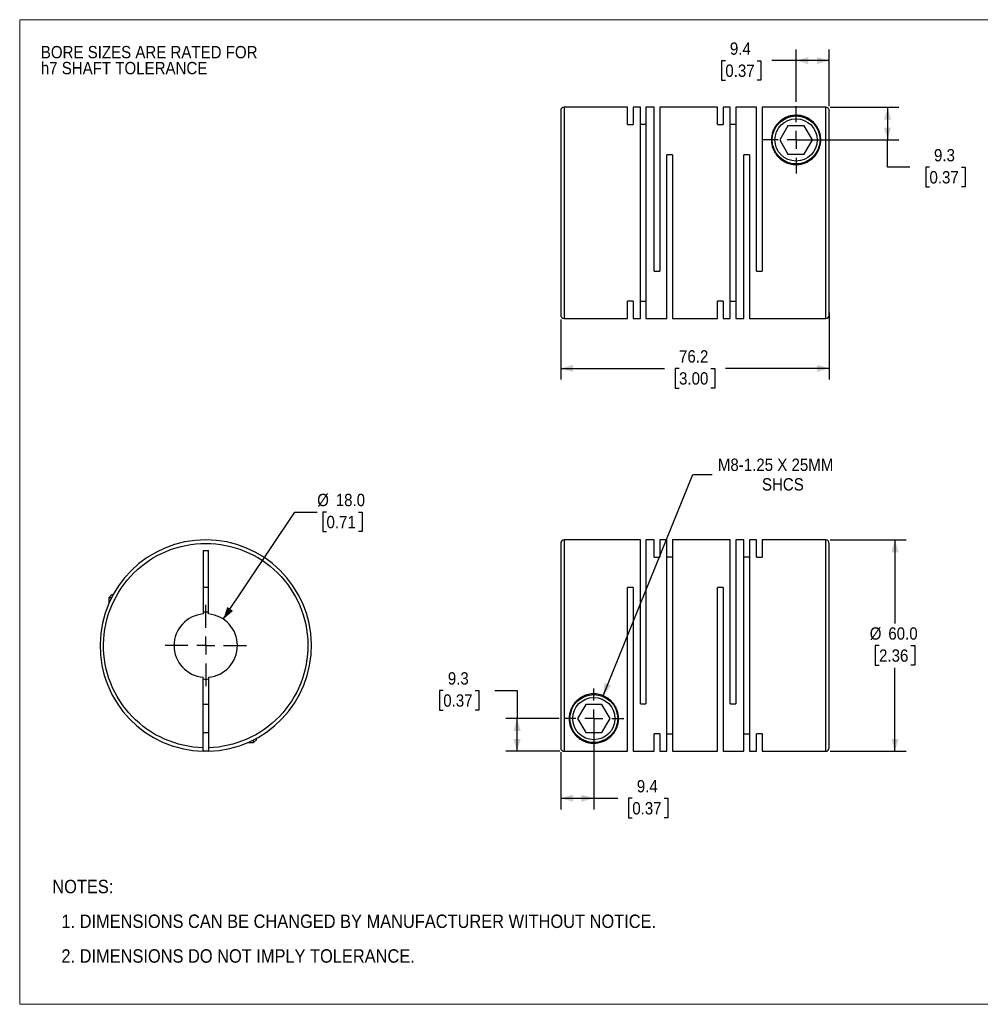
# Model space of a CAD drawing. Header units: millimetres. Extents: x 0 to 432, y 0 to 279.
# Tile 1 of 2: x 0 to 273, y 0 to 279. Entities that reach past the tile are written whole.
import ezdxf

# ---------------------------------------------------------------- set-up
doc = ezdxf.new("R2010")
doc.units = ezdxf.units.MM
doc.linetypes.add('SLD-Solid', pattern=[0])
doc.layers.add('SLD-0', color=7, linetype='SLD-Solid', lineweight=25)
doc.layers.add('TEXT', color=140, linetype='SLD-Solid', lineweight=25)
doc.styles.add('SLDTEXTSTYLE0', font='GOTHIC.TTF', dxfattribs={"width": 0.913})
doc.dimstyles.new('SLDDIMSTYLE0', dxfattribs={"dimtxt": 3.5, "dimasz": 3.5, "dimexe": 0, "dimexo": 0.0625, "dimgap": 0.875, "dimtad": 0, "dimtih": 1, "dimtoh": 1, "dimdec": 1, "dimrnd": 1e-09, "dimzin": 4, "dimdsep": 46, "dimtxsty": 'SLDTEXTSTYLE0', "dimsah": 1, "dimcen": 0, "dimadec": 0, "dimazin": 1, "dimtfac": 1, "dimtdec": 1, "dimtofl": 0, "dimtmove": 0, "dimatfit": 3, "dimfxl": 0, "dimfrac": 2, "dimtolj": 1, "dimtzin": 12, "dimarcsym": 0})
doc.dimstyles.new('SLDDIMSTYLE1', dxfattribs={"dimtxt": 3.5, "dimasz": 3.5, "dimexe": 0, "dimexo": 0.0625, "dimgap": 0.875, "dimtad": 0, "dimtih": 1, "dimtoh": 1, "dimdec": 1, "dimrnd": 1e-09, "dimzin": 4, "dimdsep": 46, "dimtxsty": 'SLDTEXTSTYLE0', "dimsah": 1, "dimcen": 0.09, "dimadec": 0, "dimazin": 1, "dimtfac": 1, "dimtdec": 1, "dimtofl": 0, "dimtmove": 0, "dimatfit": 3, "dimfxl": 0, "dimfrac": 2, "dimtolj": 1, "dimtzin": 12, "dimarcsym": 0})
doc.dimstyles.new('SLDDIMSTYLE2', dxfattribs={"dimtxt": 3.5, "dimasz": 3.5, "dimexe": 0, "dimexo": 0.0625, "dimgap": 0.875, "dimtad": 0, "dimtih": 1, "dimtoh": 1, "dimdec": 1, "dimrnd": 1e-09, "dimzin": 12, "dimdsep": 46, "dimtxsty": 'SLDTEXTSTYLE0', "dimsah": 1, "dimcen": 0.09, "dimadec": 0, "dimazin": 3, "dimtfac": 1, "dimtdec": 1, "dimtofl": 0, "dimtmove": 0, "dimatfit": 3, "dimfxl": 0, "dimfrac": 2, "dimtolj": 1, "dimtzin": 12, "dimarcsym": 0})
doc.dimstyles.new('SLDDIMSTYLE3', dxfattribs={"dimtxt": 3.5, "dimasz": 3.5, "dimexe": 0, "dimexo": 0.0625, "dimgap": 0.875, "dimtad": 0, "dimtih": 1, "dimtoh": 1, "dimdec": 1, "dimrnd": 1e-09, "dimzin": 12, "dimdsep": 46, "dimtxsty": 'SLDTEXTSTYLE0', "dimsah": 1, "dimcen": 0, "dimadec": 0, "dimazin": 3, "dimtfac": 1, "dimtdec": 1, "dimtofl": 0, "dimtmove": 0, "dimatfit": 3, "dimfxl": 0, "dimfrac": 2, "dimtolj": 1, "dimtzin": 12, "dimarcsym": 0})

# ---------------------------------------------------------------- blocks, each defined once
blk = doc.blocks.new('Block2')
at = {"color": 7, "linetype": 'SLD-Solid', "lineweight": 18}
for p, q in [((0, 279.4), (431.8, 279.4)), ((0, 279.4), (0, 0)), ((431.8, 279.4), (431.8, 0)), ((0, 0), (431.8, 0))]:
    blk.add_line(p, q, dxfattribs=at)
blk = doc.blocks.new('SW_NOTE_0_2')
at = {"layer": 'SLD-0', "color": 0, "char_height": 3.5, "attachment_point": 1, "style": 'SLDTEXTSTYLE0'}
for s, insert in [('BORE SIZES ARE RATED FOR ', (0, 4.47)), ('h7 SHAFT TOLERANCE', (0, -0.05))]:
    blk.add_mtext(s, dxfattribs=dict(at, insert=insert))
blk = doc.blocks.new('SW_NOTE_0_3')
at = {"layer": 'TEXT', "color": 0, "char_height": 3.81, "attachment_point": 1, "style": 'SLDTEXTSTYLE0'}
for s, insert in [('NOTES:', (0, 4.87)), ('  1. DIMENSIONS CAN BE CHANGED BY MANUFACTURER WITHOUT NOTICE.', (0, -4.99)), ('  2. DIMENSIONS DO NOT IMPLY TOLERANCE.', (0, -14.84))]:
    blk.add_mtext(s, dxfattribs=dict(at, insert=insert))
blk = doc.blocks.new('_D')
at = {"layer": 'SLD-0'}
for p, q in [((57.79, 109.28), (78.08, 139.68)), ((78.08, 139.68), (84.43, 139.68)), ((87.07, 139.68), (86, 139.68)), ((86, 139.68), (86, 134.12)), ((96.12, 139.68), (97.18, 139.68)), ((97.18, 139.68), (97.18, 134.12)), ((86, 134.12), (87.07, 134.12)), ((97.18, 134.12), (96.12, 134.12))]:
    blk.add_line(p, q, dxfattribs=at)
blk.add_solid([(57.79, 109.28), (60.56, 111.63), (58.9, 112.75)], dxfattribs=at)
at = {"layer": 'SLD-0', "char_height": 3.5, "attachment_point": 1, "style": 'SLDTEXTSTYLE0'}
for s, insert in [('%%c', (84.43, 144.86)), ('18.0', (89.7, 144.86)), ('0.71', (87.07, 138.6))]:
    blk.add_mtext(s, dxfattribs=dict(at, insert=insert))
blk = doc.blocks.new('SW_CENTERMARKSYMBOL_0')
at = {"layer": 'SLD-0', "color": 0}
for p, q in [((0, 5.08), (0, 11.54)), ((-5.08, 0), (-11.54, 0)), ((0, 0), (-2.54, 0)), ((0, 0), (0, 2.54)), ((0, 0), (0, -2.54)), ((0, 0), (2.54, 0)), ((5.08, 0), (11.54, 0)), ((0, -5.08), (0, -11.54))]:
    blk.add_line(p, q, dxfattribs=at)
blk = doc.blocks.new('_D_1')
at = {"layer": 'SLD-0'}
for p, q in [((230.01, 131.79), (251.58, 131.79)), ((248.4, 131.79), (248.4, 108.06)), ((243.88, 101.79), (242.81, 101.79)), ((242.81, 101.79), (242.81, 96.24)), ((252.93, 101.79), (254, 101.79)), ((254, 101.79), (254, 96.24)), ((242.81, 96.24), (243.88, 96.24)), ((248.4, 71.79), (248.4, 95.52)), ((254, 96.24), (252.93, 96.24)), ((230.01, 71.79), (251.58, 71.79))]:
    blk.add_line(p, q, dxfattribs=at)
for points in [[(248.4, 131.79), (247.4, 128.29), (249.4, 128.29)], [(248.4, 71.79), (249.4, 75.29), (247.4, 75.29)]]:
    blk.add_solid(points, dxfattribs=at)
at = {"layer": 'SLD-0', "char_height": 3.5, "attachment_point": 1, "style": 'SLDTEXTSTYLE0'}
for s, insert in [('%%c', (241.24, 106.97)), ('60.0', (246.52, 106.97)), ('2.36', (243.88, 100.71))]:
    blk.add_mtext(s, dxfattribs=dict(at, insert=insert))
blk = doc.blocks.new('_D_2')
at = {"layer": 'SLD-0'}
for p, q in [((162.94, 79.82), (162.94, 55.31)), ((153.54, 71.53), (153.54, 55.31)), ((153.54, 58.49), (162.94, 58.49)), ((162.94, 58.49), (169.71, 58.49)), ((173.85, 58.46), (172.78, 58.46)), ((172.78, 58.46), (172.78, 52.91)), ((182.9, 58.46), (183.97, 58.46)), ((183.97, 58.46), (183.97, 52.91)), ((172.78, 52.91), (173.85, 52.91)), ((183.97, 52.91), (182.9, 52.91))]:
    blk.add_line(p, q, dxfattribs=at)
for points in [[(153.54, 58.49), (157.04, 57.49), (157.04, 59.49)], [(162.94, 58.49), (159.44, 59.49), (159.44, 57.49)]]:
    blk.add_solid(points, dxfattribs=at)
at = {"layer": 'SLD-0', "char_height": 3.5, "attachment_point": 1, "style": 'SLDTEXTSTYLE0'}
for s, insert in [('9.4', (175.14, 63.64)), ('0.37', (173.85, 57.38))]:
    blk.add_mtext(s, dxfattribs=dict(at, insert=insert))
blk = doc.blocks.new('_D_3')
at = {"layer": 'SLD-0'}
for p, q in [((120.21, 89.05), (119.14, 89.05)), ((119.14, 89.05), (119.14, 83.49)), ((129.26, 89.05), (130.32, 89.05)), ((130.32, 89.05), (130.32, 83.49)), ((134.81, 89.07), (141.16, 89.07)), ((141.16, 89.07), (141.16, 81.09)), ((119.14, 83.49), (120.21, 83.49)), ((130.32, 83.49), (129.26, 83.49)), ((153.13, 81.09), (137.99, 81.09)), ((141.16, 71.8), (141.16, 81.09)), ((153.27, 71.8), (137.99, 71.8))]:
    blk.add_line(p, q, dxfattribs=at)
for points in [[(141.16, 81.09), (140.16, 77.59), (142.16, 77.59)], [(141.16, 71.8), (142.16, 75.3), (140.16, 75.3)]]:
    blk.add_solid(points, dxfattribs=at)
at = {"layer": 'SLD-0', "char_height": 3.5, "attachment_point": 1, "style": 'SLDTEXTSTYLE0'}
for s, insert in [('9.3', (121.5, 94.23)), ('0.37', (120.21, 87.96))]:
    blk.add_mtext(s, dxfattribs=dict(at, insert=insert))
blk = doc.blocks.new('_D_4')
at = {"layer": 'SLD-0'}
for p, q in [((165.57, 87.58), (190.99, 150.38)), ((190.99, 150.38), (196.55, 150.38))]:
    blk.add_line(p, q, dxfattribs=at)
blk.add_solid([(165.57, 87.58), (167.81, 90.45), (165.96, 91.2)], dxfattribs=at)
at = {"layer": 'SLD-0', "char_height": 3.5, "attachment_point": 1, "style": 'SLDTEXTSTYLE0'}
for s, insert in [('M8-1.25 X 25MM', (198.14, 154.85)), ('SHCS', (210.65, 149.3))]:
    blk.add_mtext(s, dxfattribs=dict(at, insert=insert))
blk = doc.blocks.new('SW_CENTERMARKSYMBOL_1')
at = {"layer": 'SLD-0', "color": 0}
for p, q in [((0, 5.08), (0, 8.54)), ((-5.08, 0), (-8.54, 0)), ((0, 0), (-2.54, 0)), ((0, 0), (0, 2.54)), ((0, 0), (0, -2.54)), ((0, 0), (2.54, 0)), ((5.08, 0), (8.54, 0)), ((0, -5.08), (0, -8.54))]:
    blk.add_line(p, q, dxfattribs=at)
blk = doc.blocks.new('_D_6')
at = {"layer": 'SLD-0'}
for p, q in [((229.74, 196.31), (229.74, 177.28)), ((153.54, 194.31), (153.54, 177.28)), ((153.54, 180.46), (182.98, 180.46)), ((187.12, 180.43), (186.05, 180.43)), ((186.05, 180.43), (186.05, 174.88)), ((196.17, 180.43), (197.24, 180.43)), ((197.24, 180.43), (197.24, 174.88)), ((229.74, 180.46), (200.3, 180.46)), ((186.05, 174.88), (187.12, 174.88)), ((197.24, 174.88), (196.17, 174.88))]:
    blk.add_line(p, q, dxfattribs=at)
for points in [[(153.54, 180.46), (157.04, 179.46), (157.04, 181.46)], [(229.74, 180.46), (226.24, 181.46), (226.24, 179.46)]]:
    blk.add_solid(points, dxfattribs=at)
at = {"layer": 'SLD-0', "char_height": 3.5, "attachment_point": 1, "style": 'SLDTEXTSTYLE0'}
for s, insert in [('76.2', (187.12, 185.61)), ('3.00', (187.12, 179.35))]:
    blk.add_mtext(s, dxfattribs=dict(at, insert=insert))
blk = doc.blocks.new('_D_7')
at = {"layer": 'SLD-0'}
for p, q in [((230.01, 254.57), (249.46, 254.57)), ((246.28, 254.57), (246.28, 245.28)), ((221.61, 245.28), (249.46, 245.28)), ((246.28, 237.55), (246.28, 245.28)), ((252.63, 237.55), (246.28, 237.55)), ((258.19, 237.52), (257.12, 237.52)), ((257.12, 237.52), (257.12, 231.96)), ((267.24, 237.52), (268.3, 237.52)), ((268.3, 237.52), (268.3, 231.96)), ((257.12, 231.96), (258.19, 231.96)), ((268.3, 231.96), (267.24, 231.96))]:
    blk.add_line(p, q, dxfattribs=at)
for points in [[(246.28, 254.57), (245.28, 251.07), (247.28, 251.07)], [(246.28, 245.28), (247.28, 248.78), (245.28, 248.78)]]:
    blk.add_solid(points, dxfattribs=at)
at = {"layer": 'SLD-0', "char_height": 3.5, "attachment_point": 1, "style": 'SLDTEXTSTYLE0'}
for s, insert in [('9.3', (259.48, 242.7)), ('0.37', (258.19, 236.43))]:
    blk.add_mtext(s, dxfattribs=dict(at, insert=insert))
blk = doc.blocks.new('_D_8')
at = {"layer": 'SLD-0'}
for p, q in [((220.34, 256.09), (220.34, 270.97)), ((229.74, 254.84), (229.74, 270.97)), ((200.26, 267.77), (199.2, 267.77)), ((199.2, 267.77), (199.2, 262.21)), ((209.31, 267.77), (210.38, 267.77)), ((210.38, 267.77), (210.38, 262.21)), ((220.34, 267.79), (213.45, 267.79)), ((229.74, 267.79), (220.34, 267.79)), ((199.2, 262.21), (200.26, 262.21)), ((210.38, 262.21), (209.31, 262.21))]:
    blk.add_line(p, q, dxfattribs=at)
for points in [[(220.34, 267.79), (223.84, 266.79), (223.84, 268.79)], [(229.74, 267.79), (226.24, 268.79), (226.24, 266.79)]]:
    blk.add_solid(points, dxfattribs=at)
at = {"layer": 'SLD-0', "char_height": 3.5, "attachment_point": 1, "style": 'SLDTEXTSTYLE0'}
for s, insert in [('9.4', (201.56, 272.95)), ('0.37', (200.26, 266.68))]:
    blk.add_mtext(s, dxfattribs=dict(at, insert=insert))
blk = doc.blocks.new('SW_CENTERMARKSYMBOL_3')
at = {"layer": 'SLD-0', "color": 0}
for p, q in [((0, 5.08), (0, 9.54)), ((-5.08, 0), (-9.54, 0)), ((0, 0), (-2.54, 0)), ((0, 0), (0, 2.54)), ((0, 0), (0, -2.54)), ((0, 0), (2.54, 0)), ((5.08, 0), (9.54, 0)), ((0, -5.08), (0, -9.54))]:
    blk.add_line(p, q, dxfattribs=at)

msp = doc.modelspace()

# ---------------------------------------------------------------- linework, layer by layer
for p, q in [((172.54, 254.58), (154.54, 254.58)), ((154.54, 254.58), (154.54, 194.58)), ((172.54, 249.63), (172.54, 254.58)), ((176.14, 254.58), (174.14, 254.58)), ((174.14, 254.58), (174.14, 249.63)), ((176.14, 194.58), (176.14, 254.58)), ((180.04, 254.58), (177.74, 254.58)), ((177.74, 254.58), (177.74, 194.58)), ((180.04, 208.08), (180.04, 254.58)), ((198.04, 254.58), (181.64, 254.58)), ((181.64, 254.58), (181.64, 208.08)), ((198.04, 249.63), (198.04, 254.58)), ((201.64, 254.58), (199.64, 254.58)), ((199.64, 254.58), (199.64, 249.63)), ((201.64, 194.58), (201.64, 254.58)), ((209.14, 254.58), (203.24, 254.58)), ((203.24, 254.58), (203.24, 194.58)), ((209.14, 208.08), (209.14, 254.58)), ((210.74, 254.57), (210.74, 208.08)), ((228.74, 254.57), (210.74, 254.57)), ((228.74, 194.58), (228.74, 254.57)), ((172.54, 249.63), (174.14, 249.63)), ((177.74, 249.63), (176.14, 249.63)), ((198.04, 249.63), (199.64, 249.63)), ((203.24, 249.63), (201.64, 249.63)), ((218.03, 249.28), (215.73, 245.28)), ((222.65, 249.28), (218.03, 249.28)), ((224.96, 245.28), (222.65, 249.28)), ((215.73, 245.28), (218.03, 241.28)), ((222.65, 241.28), (224.96, 245.28)), ((183.64, 194.58), (183.64, 241.08)), ((185.24, 241.08), (183.64, 241.08)), ((185.24, 241.08), (185.24, 194.58)), ((205.54, 194.58), (205.54, 241.08)), ((207.14, 241.08), (205.54, 241.08)), ((207.14, 241.08), (207.14, 194.58)), ((218.03, 241.28), (222.65, 241.28)), ((180.04, 208.08), (181.64, 208.08)), ((209.14, 208.08), (210.74, 208.08)), ((174.14, 199.52), (172.54, 199.52)), ((172.54, 194.58), (172.54, 199.52)), ((174.14, 199.52), (174.14, 194.58)), ((176.14, 199.52), (177.74, 199.52)), ((199.64, 199.52), (198.04, 199.52)), ((198.04, 194.58), (198.04, 199.52)), ((199.64, 199.52), (199.64, 194.58)), ((201.64, 199.52), (203.24, 199.52)), ((154.54, 194.58), (172.54, 194.58)), ((174.14, 194.58), (176.14, 194.58)), ((177.74, 194.58), (183.64, 194.58)), ((185.24, 194.58), (198.04, 194.58)), ((199.64, 194.58), (201.64, 194.58)), ((203.24, 194.58), (205.54, 194.58)), ((207.14, 194.58), (228.74, 194.58)), ((176.14, 131.79), (154.54, 131.79)), ((154.54, 131.79), (154.54, 71.8)), ((176.14, 85.29), (176.14, 131.79)), ((180.04, 131.79), (177.74, 131.79)), ((177.74, 131.79), (177.74, 85.29)), ((180.04, 126.85), (180.04, 131.79)), ((183.64, 131.79), (181.64, 131.79)), ((181.64, 131.79), (181.64, 126.85)), ((183.64, 71.79), (183.64, 131.79)), ((201.64, 131.79), (185.24, 131.79)), ((185.24, 131.79), (185.24, 71.79)), ((201.64, 85.29), (201.64, 131.79)), ((205.54, 131.79), (203.24, 131.79)), ((203.24, 131.79), (203.24, 85.29)), ((205.54, 71.79), (205.54, 131.79)), ((209.14, 131.79), (207.14, 131.79)), ((207.14, 131.79), (207.14, 71.79)), ((209.14, 126.85), (209.14, 131.79)), ((228.74, 131.79), (210.74, 131.79)), ((210.74, 131.79), (210.74, 126.85)), ((228.74, 71.79), (228.74, 131.79)), ((52.05, 128.79), (53.55, 128.79)), ((52.05, 128.79), (52.05, 110.76)), ((53.55, 110.76), (53.55, 128.79)), ((180.04, 126.85), (181.64, 126.85)), ((185.24, 126.85), (183.64, 126.85)), ((207.14, 126.85), (205.54, 126.85)), ((209.14, 126.85), (210.74, 126.85)), ((53.55, 118.29), (52.05, 118.29)), ((174.14, 118.29), (172.54, 118.29)), ((172.54, 71.8), (172.54, 118.29)), ((174.14, 118.29), (174.14, 71.79)), ((199.64, 118.29), (198.04, 118.29)), ((198.04, 71.79), (198.04, 118.29)), ((199.64, 118.29), (199.64, 71.79)), ((26.1, 116.19), (25.3, 115.39)), ((25.3, 115.39), (25.3, 113.78)), ((26.05, 115.39), (25.3, 115.39)), ((26.48, 116.19), (26.1, 116.19)), ((52.05, 72.8), (52.05, 92.82)), ((53.55, 92.82), (53.55, 72.8)), ((53.55, 85.09), (52.05, 85.09)), ((160.63, 85.09), (158.33, 81.09)), ((165.25, 85.09), (160.63, 85.09)), ((167.56, 81.09), (165.25, 85.09)), ((176.14, 85.29), (177.74, 85.29)), ((201.64, 85.29), (203.24, 85.29)), ((158.33, 81.09), (160.63, 77.09)), ((165.25, 77.09), (167.56, 81.09)), ((52.05, 77.09), (53.55, 77.09)), ((67.2, 75.09), (67.2, 75.47)), ((160.63, 77.09), (165.25, 77.09)), ((180.04, 71.79), (180.04, 76.74)), ((181.64, 76.74), (180.04, 76.74)), ((181.64, 76.74), (181.64, 71.79)), ((183.64, 76.74), (185.24, 76.74)), ((205.54, 76.74), (207.14, 76.74)), ((210.74, 76.74), (209.14, 76.74)), ((209.14, 71.79), (209.14, 76.74)), ((210.74, 76.74), (210.74, 71.79)), ((64.78, 74.29), (66.4, 74.29)), ((66.4, 74.29), (67.2, 75.09)), ((66.4, 74.29), (66.4, 75.05)), ((154.54, 71.8), (172.54, 71.8)), ((174.14, 71.79), (180.04, 71.79)), ((181.64, 71.79), (183.64, 71.79)), ((185.24, 71.79), (198.04, 71.79)), ((199.64, 71.79), (205.54, 71.79)), ((207.14, 71.79), (209.14, 71.79)), ((210.74, 71.79), (228.74, 71.79))]:
    msp.add_line(p, q)
at = {"flags": 128}
msp.add_lwpolyline([(53.55, 71.8), (52.8, 71.79), (52.05, 71.8)], dxfattribs=at)
for centre, radius in [((220.34, 245.28), 6.8), ((220.34, 245.28), 6), ((162.94, 81.09), 6.8), ((162.94, 81.09), 6)]:
    msp.add_circle(centre, radius)
for centre, radius, start, end in [((154.54, 253.58), 1, 90, 180), ((154.54, 195.58), 1, 180, 270), ((228.74, 195.58), 1, 270, 0), ((52.8, 101.79), 30, 271.4325, 268.5675), ((154.54, 130.79), 1, 90, 180), ((228.74, 130.79), 1, 0, 90), ((52.8, 101.79), 9, 94.7802, 265.2198), ((52.8, 101.79), 9.5, 85.4719, 94.5281), ((52.8, 101.79), 9, 274.7802, 85.2198), ((52.8, 101.79), 9.5, 265.4719, 274.5281), ((228.74, 72.79), 1, 270, 0)]:
    msp.add_arc(centre, radius, start, end)
for points, knots in [([(228.74, 254.57), (228.88, 254.57), (229.01, 254.54), (229.25, 254.44), (229.36, 254.37), (229.64, 254.09), (229.74, 253.83), (229.74, 253.57)], [0, 0, 0, 0, 0.25, 0.25, 0.5, 0.5, 1, 1, 1, 1]), ([(153.54, 253.57), (153.54, 253.57), (153.54, 253.59), (153.54, 253.49), (153.54, 253.24), (153.54, 252.82), (153.54, 252.22), (153.54, 251.49), (153.54, 250.66), (153.54, 249.76), (153.54, 248.56), (153.54, 246.99), (153.54, 245.21), (153.54, 243.51), (153.54, 241.97), (153.54, 240.36), (153.54, 238.69), (153.54, 236.96), (153.54, 235.09), (153.54, 233.08), (153.54, 230.94), (153.54, 228.8), (153.54, 226.69), (153.54, 224.58), (153.54, 222.47), (153.54, 220.35), (153.54, 218.22), (153.54, 216.08), (153.54, 214.06), (153.54, 212.19), (153.54, 210.47), (153.54, 208.52), (153.54, 206.39), (153.54, 204.42), (153.54, 202.83), (153.54, 201.57), (153.54, 200.43), (153.54, 199.4), (153.54, 198.49), (153.54, 197.66), (153.54, 196.93), (153.54, 196.34), (153.54, 195.92), (153.54, 195.67), (153.54, 195.56), (153.54, 195.59), (153.54, 195.59)], [0, 0, 0, 0, 0.004116, 0.027255, 0.050368, 0.074219, 0.098691, 0.123203, 0.144472, 0.165695, 0.186968, 0.219506, 0.25205, 0.273763, 0.295429, 0.317148, 0.338416, 0.359639, 0.380912, 0.405419, 0.429893, 0.453744, 0.476855, 0.5, 0.52314, 0.546252, 0.570103, 0.594575, 0.619088, 0.640356, 0.661579, 0.682852, 0.71539, 0.747934, 0.769648, 0.791313, 0.813032, 0.8343, 0.855523, 0.876797, 0.901303, 0.925777, 0.949628, 0.972739, 0.995884, 1, 1, 1, 1]), ([(220.74, 252.27), (220.89, 252.26), (221.03, 252.25), (221.31, 252.21), (221.44, 252.19), (221.84, 252.12), (222.09, 252.06), (222.55, 251.92), (222.78, 251.85), (223.19, 251.68), (223.39, 251.58), (223.95, 251.29), (224.29, 251.08), (224.9, 250.61), (225.18, 250.35), (225.69, 249.81), (225.93, 249.52), (226.34, 248.91), (226.52, 248.59), (226.84, 247.91), (226.97, 247.56), (227.13, 247), (227.18, 246.81), (227.25, 246.42), (227.28, 246.22), (227.35, 245.62), (227.36, 245.21), (227.3, 244.36), (227.23, 243.92), (226.99, 243.04), (226.83, 242.6), (226.51, 241.95), (226.39, 241.73), (226.12, 241.31), (225.97, 241.1), (225.49, 240.5), (225.11, 240.12), (224.47, 239.62), (224.25, 239.46), (223.77, 239.17), (223.52, 239.03), (223.01, 238.8), (222.75, 238.7), (222.21, 238.52), (221.92, 238.45), (221.07, 238.29), (220.5, 238.26), (219.63, 238.31), (219.34, 238.34), (218.78, 238.45), (218.5, 238.52), (217.96, 238.69), (217.69, 238.79), (217.18, 239.03), (216.93, 239.16), (216.23, 239.59), (215.8, 239.92), (215.04, 240.68), (214.72, 241.08), (214.18, 241.92), (213.97, 242.36), (213.63, 243.23), (213.52, 243.67), (213.41, 244.32), (213.38, 244.54), (213.35, 244.96), (213.34, 245.17), (213.35, 245.79), (213.39, 246.19), (213.54, 246.97), (213.64, 247.34), (213.91, 248.06), (214.07, 248.39), (214.43, 249.04), (214.63, 249.34), (215.09, 249.92), (215.34, 250.19), (215.9, 250.7), (216.21, 250.94), (216.88, 251.37), (217.24, 251.57), (217.86, 251.83), (218.08, 251.91), (218.54, 252.05), (218.79, 252.11), (219.31, 252.21), (219.59, 252.24), (220.16, 252.28), (220.45, 252.28), (220.74, 252.27)], [0, 0, 0, 0, 0.007813, 0.007813, 0.015625, 0.015625, 0.03125, 0.03125, 0.046875, 0.046875, 0.0625, 0.0625, 0.09375, 0.09375, 0.125, 0.125, 0.15625, 0.15625, 0.1875, 0.1875, 0.21875, 0.21875, 0.234375, 0.234375, 0.25, 0.25, 0.28125, 0.28125, 0.3125, 0.3125, 0.34375, 0.34375, 0.359375, 0.359375, 0.375, 0.375, 0.40625, 0.40625, 0.421875, 0.421875, 0.4375, 0.4375, 0.453125, 0.453125, 0.46875, 0.46875, 0.5, 0.5, 0.515625, 0.515625, 0.53125, 0.53125, 0.546875, 0.546875, 0.5625, 0.5625, 0.59375, 0.59375, 0.625, 0.625, 0.65625, 0.65625, 0.6875, 0.6875, 0.703125, 0.703125, 0.71875, 0.71875, 0.75, 0.75, 0.78125, 0.78125, 0.8125, 0.8125, 0.84375, 0.84375, 0.875, 0.875, 0.90625, 0.90625, 0.9375, 0.9375, 0.953125, 0.953125, 0.96875, 0.96875, 0.984375, 0.984375, 1, 1, 1, 1]), ([(229.74, 195.58), (229.74, 195.58), (229.74, 198.58), (229.74, 209.3), (229.74, 216.58), (229.74, 231.83), (229.74, 239.19), (229.74, 250.18), (229.74, 253.37), (229.74, 253.57)], [0, 0, 0, 0, 0.25, 0.25, 0.5, 0.5, 0.75, 0.75, 1, 1, 1, 1]), ([(52.05, 72.8), (44.42, 73), (37.18, 76.19), (26.61, 87.18), (23.7, 94.54), (23.9, 109.79), (26.99, 117.07), (37.85, 127.79), (45.17, 130.79), (60.42, 130.79), (67.74, 127.79), (78.6, 117.07), (81.69, 109.79), (81.89, 94.54), (78.98, 87.18), (68.41, 76.19), (61.17, 73), (53.55, 72.8)], [0, 0, 0, 0, 0.125, 0.125, 0.25, 0.25, 0.375, 0.375, 0.5, 0.5, 0.625, 0.625, 0.75, 0.75, 0.875, 0.875, 1, 1, 1, 1]), ([(153.54, 130.79), (153.54, 130.79), (153.54, 127.79), (153.54, 117.07), (153.54, 109.79), (153.54, 94.54), (153.54, 87.18), (153.54, 76.19), (153.54, 73), (153.54, 72.8)], [0, 0, 0, 0, 0.25, 0.25, 0.5, 0.5, 0.75, 0.75, 1, 1, 1, 1]), ([(229.74, 72.8), (229.74, 72.8), (229.74, 72.78), (229.74, 72.88), (229.74, 73.13), (229.74, 73.55), (229.74, 74.15), (229.74, 74.88), (229.74, 75.71), (229.74, 76.61), (229.74, 77.81), (229.74, 79.38), (229.74, 81.16), (229.74, 82.86), (229.74, 84.4), (229.74, 86.01), (229.74, 87.68), (229.74, 89.41), (229.74, 91.28), (229.74, 93.29), (229.74, 95.43), (229.74, 97.57), (229.74, 99.68), (229.74, 101.79), (229.74, 103.9), (229.74, 106.02), (229.74, 108.15), (229.74, 110.29), (229.74, 112.31), (229.74, 114.18), (229.74, 115.9), (229.74, 117.85), (229.74, 119.98), (229.74, 121.95), (229.74, 123.54), (229.74, 124.8), (229.74, 125.94), (229.74, 126.97), (229.74, 127.88), (229.74, 128.71), (229.74, 129.44), (229.74, 130.03), (229.74, 130.45), (229.74, 130.7), (229.74, 130.81), (229.74, 130.78), (229.74, 130.78)], [0, 0, 0, 0, 0.0041157, 0.0272552, 0.0503678, 0.0742189, 0.0986911, 0.1232033, 0.1444715, 0.1656947, 0.1869681, 0.219506, 0.2520499, 0.2737634, 0.2954289, 0.3171476, 0.3384158, 0.359639, 0.3809123, 0.405419, 0.429893, 0.4537441, 0.4768548, 0.5, 0.5231395, 0.5462521, 0.5701033, 0.5945754, 0.6190877, 0.6403559, 0.6615791, 0.6828524, 0.7153904, 0.7479343, 0.7696477, 0.7913132, 0.8130319, 0.8343001, 0.8555233, 0.8767967, 0.9013034, 0.9257774, 0.9496284, 0.9727392, 0.9958843, 1, 1, 1, 1]), ([(169.47, 78.56), (169.33, 78.21), (169.17, 77.87), (168.79, 77.23), (168.58, 76.92), (168.11, 76.35), (167.85, 76.09), (167.43, 75.71), (167.28, 75.59), (166.97, 75.36), (166.8, 75.25), (166.28, 74.93), (165.91, 74.74), (165.28, 74.49), (165.05, 74.41), (164.57, 74.28), (164.32, 74.22), (163.78, 74.14), (163.5, 74.11), (163.06, 74.09), (162.92, 74.09), (162.63, 74.1), (162.48, 74.11), (162.2, 74.13), (162.06, 74.15), (161.79, 74.19), (161.66, 74.21), (161.28, 74.29), (161.04, 74.35), (160.35, 74.57), (159.95, 74.75), (159.22, 75.15), (158.89, 75.37), (158.29, 75.85), (158.02, 76.11), (157.51, 76.66), (157.29, 76.95), (156.68, 77.88), (156.37, 78.56), (156.12, 79.5), (156.08, 79.69), (156.01, 80.09), (155.99, 80.28), (155.94, 80.89), (155.93, 81.3), (156.01, 82.16), (156.09, 82.6), (156.35, 83.48), (156.52, 83.91), (156.98, 84.78), (157.26, 85.2), (157.76, 85.8), (157.94, 85.99), (158.33, 86.36), (158.53, 86.53), (158.97, 86.86), (159.2, 87.01), (159.68, 87.29), (159.93, 87.42), (160.45, 87.64), (160.72, 87.74), (161.27, 87.89), (161.55, 87.96), (162.41, 88.1), (162.98, 88.12), (163.85, 88.04), (164.14, 88), (164.7, 87.88), (164.97, 87.8), (165.5, 87.61), (165.77, 87.5), (166.27, 87.26), (166.52, 87.12), (166.98, 86.82), (167.19, 86.66), (167.61, 86.32), (167.8, 86.14), (168.36, 85.56), (168.66, 85.16), (169.18, 84.31), (169.39, 83.87), (169.7, 82.99), (169.8, 82.56), (169.9, 81.91), (169.92, 81.69), (169.94, 81.27), (169.95, 81.06), (169.91, 80.04), (169.75, 79.27), (169.47, 78.56)], [0, 0, 0, 0, 0.03125, 0.03125, 0.0625, 0.0625, 0.09375, 0.09375, 0.109375, 0.109375, 0.125, 0.125, 0.15625, 0.15625, 0.171875, 0.171875, 0.1875, 0.1875, 0.203125, 0.203125, 0.210938, 0.210938, 0.21875, 0.21875, 0.226563, 0.226563, 0.234375, 0.234375, 0.25, 0.25, 0.28125, 0.28125, 0.3125, 0.3125, 0.34375, 0.34375, 0.375, 0.375, 0.4375, 0.4375, 0.453125, 0.453125, 0.46875, 0.46875, 0.5, 0.5, 0.53125, 0.53125, 0.5625, 0.5625, 0.59375, 0.59375, 0.609375, 0.609375, 0.625, 0.625, 0.640625, 0.640625, 0.65625, 0.65625, 0.671875, 0.671875, 0.6875, 0.6875, 0.71875, 0.71875, 0.734375, 0.734375, 0.75, 0.75, 0.765625, 0.765625, 0.78125, 0.78125, 0.796875, 0.796875, 0.8125, 0.8125, 0.84375, 0.84375, 0.875, 0.875, 0.90625, 0.90625, 0.921875, 0.921875, 0.9375, 0.9375, 1, 1, 1, 1]), ([(52.05, 71.8), (52.05, 71.8), (52.05, 71.83), (52.05, 71.93), (52.05, 72), (52.05, 72.28), (52.05, 72.54), (52.05, 72.8)], [0, 0, 0, 0, 0.25, 0.25, 0.5, 0.5, 1, 1, 1, 1]), ([(53.55, 72.8), (53.55, 72.67), (53.55, 72.54), (53.55, 72.3), (53.55, 72.19), (53.55, 71.91), (53.55, 71.8), (53.55, 71.8)], [0, 0, 0, 0, 0.25, 0.25, 0.5, 0.5, 1, 1, 1, 1]), ([(153.54, 72.8), (153.54, 72.67), (153.57, 72.54), (153.67, 72.3), (153.74, 72.19), (154.02, 71.91), (154.28, 71.8), (154.54, 71.8)], [0, 0, 0, 0, 0.25, 0.25, 0.5, 0.5, 1, 1, 1, 1])]:
    msp.add_open_spline(points, degree=3, knots=knots)

# ---------------------------------------------------------------- block references
at = {"color": 7, "linetype": 'Continuous'}
msp.add_blockref('Block2', (0, 0), dxfattribs=at)
at = {"layer": 'SLD-0'}
for name, p in [('SW_NOTE_0_2', (6, 267.47)), ('SW_CENTERMARKSYMBOL_3', (220.34, 245.28)), ('SW_CENTERMARKSYMBOL_0', (52.8, 101.79)), ('SW_CENTERMARKSYMBOL_1', (162.94, 81.09))]:
    msp.add_blockref(name, p, dxfattribs=at)
at = {"layer": 'TEXT'}
msp.add_blockref('SW_NOTE_0_3', (9.26, 30.46), dxfattribs=at)

# ---------------------------------------------------------------- dimensions: what is measured, and where the dimension line sits
at = {"layer": 'SLD-0'}
for base, p1, p2, picture, middle in [((220.34, 267.79), (229.74, 253.57), (220.34, 254.82), '_D_8', (204.79, 267.79)), ((229.74, 180.46), (153.54, 195.58), (229.74, 197.58), '_D_6', (191.64, 180.46)), ((153.54, 58.49), (162.94, 81.09), (153.54, 72.8), '_D_2', (178.37, 58.49))]:
    dim = msp.add_linear_dim(base=base, p1=p1, p2=p2, dimstyle='SLDDIMSTYLE2', dxfattribs=at)
    dim.commit()
    dim.dimension.update_dxf_attribs({"geometry": picture, "text_midpoint": middle, "dimtype": 160})
for base, p1, p2, picture, middle in [((246.28, 245.28), (228.74, 254.57), (220.34, 245.28), '_D_7', (246.28, 237.55)), ((141.16, 81.09), (154.54, 71.8), (154.4, 81.09), '_D_3', (141.16, 89.07))]:
    dim = msp.add_linear_dim(base=base, p1=p1, p2=p2, angle=90, dimstyle='SLDDIMSTYLE2', dxfattribs=at)
    dim.commit()
    dim.dimension.update_dxf_attribs({"geometry": picture, "text_midpoint": middle, "dimtype": 160})
dim = msp.add_diameter_dim_2p(p1=(160.32, 74.6), p2=(165.57, 87.58), text='M8-1.25 X 25MM\\PSHCS', dimstyle='SLDDIMSTYLE3', override={"dimpost": '<>'}, dxfattribs=at)
dim.commit()
dim.dimension.update_dxf_attribs({"geometry": '_D_4', "text_midpoint": (216.46, 150.38), "dimtype": 163})
dim = msp.add_diameter_dim_2p(p1=(47.8, 94.31), p2=(57.79, 109.28), dimstyle='SLDDIMSTYLE0', dxfattribs=at)
dim.commit()
dim.dimension.update_dxf_attribs({"geometry": '_D', "text_midpoint": (91.59, 139.68), "dimtype": 163})
dim = msp.add_linear_dim(base=(248.4, 131.79), p1=(228.74, 71.79), p2=(228.74, 131.79), angle=90, text='%%c<>', dimstyle='SLDDIMSTYLE1', dxfattribs=at)
dim.commit()
dim.dimension.update_dxf_attribs({"geometry": '_D_1', "text_midpoint": (248.4, 101.79), "dimtype": 160})

doc.saveas('drawing.dxf')
